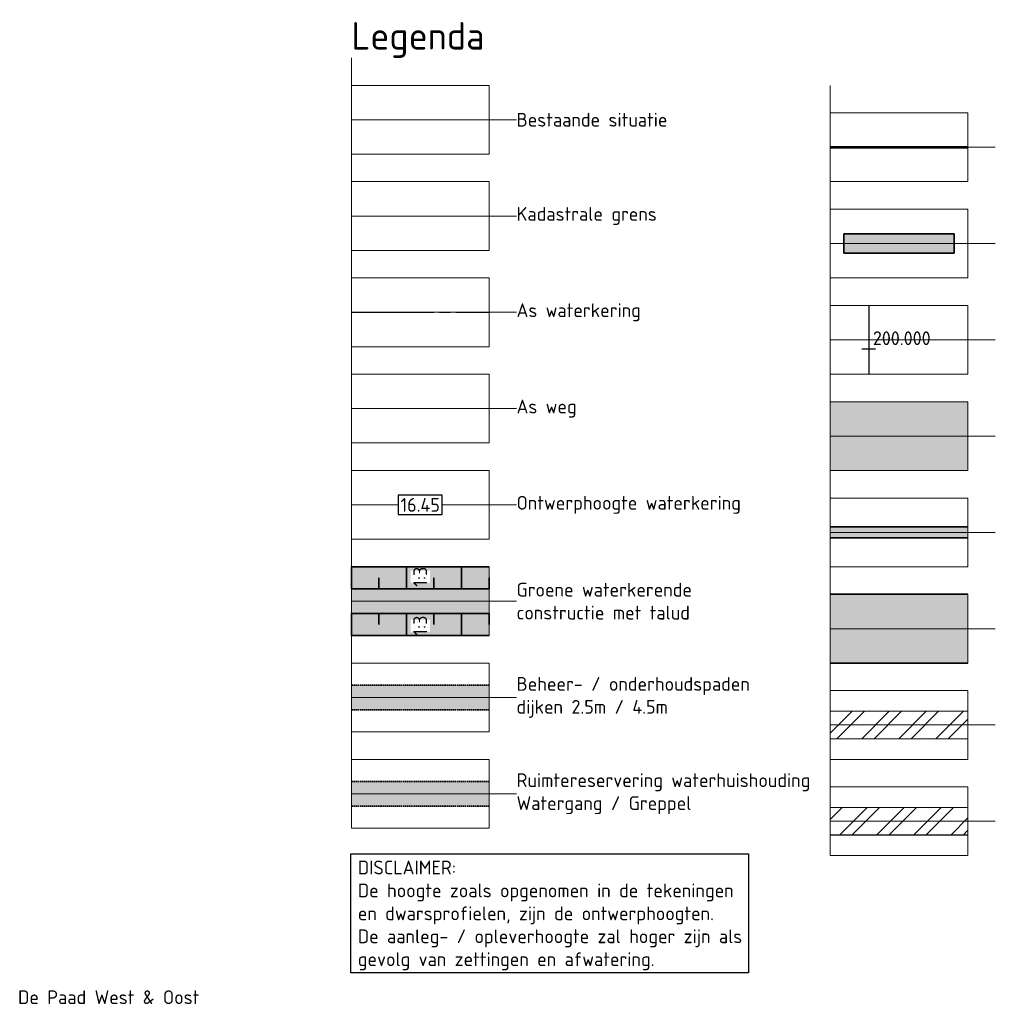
# Model space of a CAD drawing. Header units: metres. Extents: x 219828 to 221638, y 399519 to 401388.
# Tile 9 of 17: x 221001 to 221178, y 399935 to 400114. Entities that reach past the tile are written whole.
import ezdxf
from ezdxf.lldxf.tags import DXFTag

# ---------------------------------------------------------------- set-up
doc = ezdxf.new("R2010")
doc.units = ezdxf.units.M
for name, pattern in [('AM-AS', [16, 10, -2, 2, -2]), ('aslijn', [19, 15, -1, 2, -1]), ('DASHED2', [0.375, 0.25, -0.125])]:
    doc.linetypes.add(name, pattern=pattern)
doc.layers.get('0').update_dxf_attribs({"lineweight": 25})
doc.layers.get('Defpoints').update_dxf_attribs({"lineweight": 25})
for name, color, linetype, lineweight in [('B-WE-GW-MAAIVELD-G', 254, 'Continuous', 18), ('B-WE-KG-GRENS_PERCEEL-G', 150, 'KG-PERCEEL', 18), ('N-WA-AM-AS_WEG-G', 10, 'AM-AS', 18), ('N-WA-GR-BOS-V', 45, 'Continuous', 18), ('N-WA-GR-GRAS-V', 61, 'Continuous', 18), ('N-WA-GR-STRUWEEL-V', 95, 'Continuous', 18), ('N-WA-GW-DIJK_KRUIN_BINNEN-G', 90, 'Continuous', 35), ('N-WA-GW-DIJK_TEEN_BUITEN-G', 90, 'Continuous', 35), ('N-WA-IE-TERREINAFSCHEIDING_RASTERHEKWERK-G', 20, 'IE-TERREINAFSCHEIDING-KUNSTMATIG-OPEN', 35), ('N-WA-KG-ONDERHOUDGRENS_WATERSCHAP-G', 170, 'DASHED2', 35), ('N-WA-VH-VERHARDING_ASFALT-V', 252, 'Continuous', 18), ('N-WA-VH-VERHARDING_GRASBETONSTEEN-V', 75, 'Continuous', 18), ('N-WE-AM-KILOMETRERING-T25', 7, 'Continuous', 25), ('N-WE-WH-DUIKER-GD', 150, 'Continuous', 50), ('T-WA-KG-GRENS_WATERSCHAP_TRANSPORTSTROOK-G', 190, 'Continuous', 25), ('T-WA-KG-GRENS_WATERSCHAP_TRANSPORTSTROOK-V', 190, 'Continuous', 25), ('T-WA-KG-GRENS_WATERSCHAP_WERKSTROOK-G', 22, 'Continuous', 25), ('T-WA-KG-GRENS_WATERSCHAP_WERKSTROOK-V', 22, 'Continuous', 25), ('X-XX-AL-LEGENDA-T25', 7, 'Continuous', 25), ('X-XX-AL-LEGENDA-T50', 130, 'Continuous', 50)]:
    doc.layers.add(name, color=color, linetype=linetype, lineweight=lineweight)
for name, color, linetype in [('C3D-ALIGNMENT', 7, 'Continuous'), ('C3D-ALIGNMENT_LABELING', 7, 'Continuous'), ('C3D-CORRIDOR', 7, 'Continuous')]:
    doc.layers.add(name, color=color, linetype=linetype)
doc.layers.add('N-WA-GW-WATERBODEM-V', color=7, linetype='Continuous', lineweight=35, true_color=0x00cc99)
doc.layers.add('X-XX-AL-LEGENDA-G', color=7, linetype='Continuous', lineweight=18, plot=False)
doc.styles.add('NLCS-ISO', font='NLCS-ISO.ttf')
doc.styles.add('NLCS-ISO-M1000-T25', font='NLCS-ISO.ttf', dxfattribs={"height": 2.5})
doc.styles.add('NLCS-ISO-M1000-T50', font='NLCS-ISO.ttf', dxfattribs={"height": 5})
doc.styles.get("Standard").update_dxf_attribs({"font": 'NLCS-ISO.ttf'})
doc.linetypes.add('IE-TERREINAFSCHEIDING-KUNSTMATIG-OPEN', pattern='A,7,-1.5,[67,NLCS.shx,S=0.75,R=0,X=0,Y=0],-1.5', length=10)
tags = doc.linetypes.add('KG-PERCEEL', pattern='A,5.5,-2,["P",Standard,S=1.8,R=0,X=-0.5,Y=-0.9],-2,5.5,-2,[5,NLCS.shx,S=0.75,R=0,X=0,Y=0],-2', length=19).pattern_tags.tags
tags[6] = DXFTag(74, 10)
pattern_1 = [(45, (204654.2076, 395236.8415), (-3.367596, 3.367596), []), (45, (204656.4527, 395236.8415), (-3.367596, 3.367596), [])]

# ---------------------------------------------------------------- blocks, each defined once
blk = doc.blocks.new('Legenda_hulp')
at = {"flags": 128}
for points in [[(0, 0), (0, -1), (0, -3.5), (5, -3.5), (5, -1), (0, -1)], [(0, -2.25), (5, -2.25)], [(5, -2.25), (6, -2.25)]]:
    blk.add_lwpolyline(points, dxfattribs=at)

msp = doc.modelspace()

# ---------------------------------------------------------------- hatches: boundary and pattern name
at = {"layer": 'N-WA-GR-BOS-V', "linetype": 'Continuous', "lineweight": 18}
h = msp.add_hatch(color=45, dxfattribs=at)
h.paths.add_polyline_path([(221172.9, 400009.6), (221147.9, 400009.6), (221147.9, 400003.35), (221172.9, 400003.35)])
h.paths.add_polyline_path([(221172.9, 400003.35), (221147.9, 400003.35), (221147.9, 399997.1), (221172.9, 399997.1)])
at = {"layer": 'N-WA-GR-GRAS-V', "linetype": 'Continuous', "lineweight": 18}
msp.add_hatch(color=61, dxfattribs=at).paths.add_polyline_path([(221060.93, 400014.6), (221085.93, 400014.6), (221085.93, 400002.1), (221060.93, 400002.1)])
at = {"layer": 'N-WA-GR-STRUWEEL-V', "linetype": 'Continuous', "lineweight": 18}
h = msp.add_hatch(color=95, dxfattribs=at)
h.paths.add_polyline_path([(221172.9, 400021.85), (221147.9, 400021.85), (221147.9, 400020.85), (221172.9, 400020.85)])
h.paths.add_polyline_path([(221172.9, 400020.85), (221147.9, 400020.85), (221147.9, 400019.85), (221172.9, 400019.85)])
at = {"layer": 'N-WA-GW-WATERBODEM-V', "linetype": 'Continuous', "lineweight": 35, "true_color": 0x00cc99}
h = msp.add_hatch(color=122, dxfattribs=at)
h.paths.add_polyline_path([(221085.93, 399975.6), (221060.93, 399975.6), (221060.93, 399973.35), (221085.93, 399973.35)])
h.paths.add_polyline_path([(221085.93, 399973.35), (221060.93, 399973.35), (221060.93, 399971.1), (221085.93, 399971.1)])
at = {"layer": 'N-WA-IE-TERREINAFSCHEIDING_RASTERHEKWERK-G', "transparency": 33554559}
h = msp.add_hatch(color=256, dxfattribs=at)
h.dxf.hatch_style = 1
h.paths.add_polyline_path([(221150.4, 400075.1), (221170.4, 400075.1), (221170.4, 400071.6), (221150.4, 400071.6)])
at = {"layer": 'N-WA-VH-VERHARDING_ASFALT-V', "linetype": 'Continuous', "lineweight": 18}
msp.add_hatch(color=252, dxfattribs=at).paths.add_polyline_path([(221147.9, 400044.6), (221172.9, 400044.6), (221172.9, 400032.1), (221147.9, 400032.1)])
at = {"layer": 'N-WA-VH-VERHARDING_GRASBETONSTEEN-V', "linetype": 'Continuous', "lineweight": 18}
h = msp.add_hatch(color=75, dxfattribs=at)
h.paths.add_polyline_path([(221085.93, 399990.85), (221085.93, 399993.1), (221060.93, 399993.1), (221060.93, 399990.85)])
h.paths.add_polyline_path([(221085.93, 399988.6), (221085.93, 399990.85), (221060.93, 399990.85), (221060.93, 399988.6)])
at = {"layer": 'T-WA-KG-GRENS_WATERSCHAP_TRANSPORTSTROOK-V'}
h = msp.add_hatch(dxfattribs=at)
h.set_pattern_fill('ANSI32', color=256, scale=0.5)
h.set_pattern_definition(pattern_1)
h.paths.add_polyline_path([(221172.9, 399970.85), (221147.9, 399970.85), (221147.9, 399968.35), (221172.9, 399968.35)])
h.paths.add_polyline_path([(221172.9, 399968.35), (221147.9, 399968.35), (221147.9, 399965.85), (221172.9, 399965.85)])
at = {"layer": 'T-WA-KG-GRENS_WATERSCHAP_WERKSTROOK-V'}
h = msp.add_hatch(dxfattribs=at)
h.set_pattern_fill('ANSI32', color=256, scale=0.5)
h.set_pattern_definition(pattern_1)
h.paths.add_polyline_path([(221172.9, 399988.35), (221147.9, 399988.35), (221147.9, 399985.85), (221172.9, 399985.85)])
h.paths.add_polyline_path([(221172.9, 399985.85), (221147.9, 399985.85), (221147.9, 399983.35), (221172.9, 399983.35)])

# ---------------------------------------------------------------- linework, layer by layer
at = {"layer": 'B-WE-GW-MAAIVELD-G', "color": 251, "flags": 128}
msp.add_lwpolyline([(221060.93, 400095.85), (221085.93, 400095.85)], dxfattribs=at)
at = {"layer": 'B-WE-KG-GRENS_PERCEEL-G', "flags": 128}
msp.add_lwpolyline([(221060.93, 400078.35), (221085.93, 400078.35)], dxfattribs=at)
at = {"layer": 'C3D-ALIGNMENT', "color": 7, "linetype": 'aslijn', "lineweight": -3}
for points in [[(221060.93, 400060.85), (221085.93, 400060.85)], [(221154.91, 400062.1), (221154.91, 400049.6)]]:
    msp.add_lwpolyline(points, dxfattribs=at)
at = {"layer": 'C3D-ALIGNMENT_LABELING', "color": 7, "linetype": 'Continuous', "lineweight": -3}
msp.add_line((221156.16, 400054.14), (221153.66, 400054.14), dxfattribs=at)
at = {"layer": 'C3D-CORRIDOR', "color": 7, "linetype": 'Continuous', "lineweight": 35}
for p, q in [((221060.93, 400010.6), (221060.93, 400014.6)), ((221070.93, 400010.6), (221070.93, 400014.6)), ((221080.93, 400010.6), (221080.93, 400014.6)), ((221065.93, 400010.6), (221065.93, 400012.6)), ((221075.93, 400010.6), (221075.93, 400012.6)), ((221085.93, 400010.6), (221085.93, 400012.6)), ((221060.93, 400006.1), (221060.93, 400002.1)), ((221065.93, 400006.1), (221065.93, 400004.1)), ((221070.93, 400006.1), (221070.93, 400002.1)), ((221075.93, 400006.1), (221075.93, 400004.1)), ((221080.93, 400006.1), (221080.93, 400002.1)), ((221085.93, 400006.1), (221085.93, 400004.1))]:
    msp.add_line(p, q, dxfattribs=at)
at = {"layer": 'N-WA-AM-AS_WEG-G', "color": 10, "linetype": 'aslijn', "lineweight": 18}
msp.add_lwpolyline([(221060.93, 400043.35), (221085.93, 400043.35)], dxfattribs=at)
at = {"layer": 'N-WA-GW-DIJK_KRUIN_BINNEN-G', "color": 90, "linetype": 'Continuous', "lineweight": 35, "flags": 128}
for points in [[(221147.9, 400021.85), (221172.9, 400021.85)], [(221147.9, 400019.85), (221172.9, 400019.85)]]:
    msp.add_lwpolyline(points, dxfattribs=at)
at = {"layer": 'N-WA-GW-DIJK_TEEN_BUITEN-G', "color": 90, "linetype": 'Continuous', "lineweight": 35, "flags": 128}
for points in [[(221147.9, 400009.6), (221172.9, 400009.6)], [(221172.9, 399997.1), (221147.9, 399997.1)]]:
    msp.add_lwpolyline(points, dxfattribs=at)
at = {"layer": 'N-WA-IE-TERREINAFSCHEIDING_RASTERHEKWERK-G', "flags": 128}
msp.add_lwpolyline([(221150.4, 400075.1), (221170.4, 400075.1), (221170.4, 400071.6), (221150.4, 400071.6)], close=True, dxfattribs=at)
at = {"layer": 'N-WA-KG-ONDERHOUDGRENS_WATERSCHAP-G', "color": 170, "linetype": 'DASHED2', "lineweight": 35, "flags": 128}
for points in [[(221060.93, 399993.1), (221085.93, 399993.1)], [(221060.93, 399988.6), (221085.93, 399988.6)], [(221060.93, 399975.6), (221085.93, 399975.6)], [(221060.93, 399971.1), (221085.93, 399971.1)]]:
    msp.add_lwpolyline(points, dxfattribs=at)
at = {"layer": 'N-WA-VH-VERHARDING_ASFALT-V', "color": 252, "linetype": 'Continuous', "lineweight": 18}
msp.add_lwpolyline([(221147.9, 400044.6), (221172.9, 400044.6), (221172.9, 400032.1), (221147.9, 400032.1)], close=True, dxfattribs=at)
at = {"layer": 'N-WE-WH-DUIKER-GD', "const_width": 0.5, "flags": 128}
msp.add_lwpolyline([(221172.9, 400090.85), (221147.9, 400090.85)], dxfattribs=at)
at = {"layer": 'N-WE-WH-DUIKER-GD', "color": 90, "linetype": 'Continuous', "lineweight": 35, "flags": 128}
for points in [[(221060.93, 400010.6), (221085.93, 400010.6)], [(221060.93, 400006.1), (221085.93, 400006.1)]]:
    msp.add_lwpolyline(points, dxfattribs=at)
at = {"layer": 'T-WA-KG-GRENS_WATERSCHAP_TRANSPORTSTROOK-G', "const_width": 0.2}
for points in [[(221147.9, 399970.85), (221172.9, 399970.85)], [(221147.9, 399965.85), (221172.9, 399965.85)]]:
    msp.add_lwpolyline(points, dxfattribs=at)
at = {"layer": 'T-WA-KG-GRENS_WATERSCHAP_WERKSTROOK-G', "const_width": 0.2}
for points in [[(221147.9, 399988.35), (221172.9, 399988.35)], [(221147.9, 399983.35), (221172.9, 399983.35)]]:
    msp.add_lwpolyline(points, dxfattribs=at)

# ---------------------------------------------------------------- block references
at = {"layer": 'X-XX-AL-LEGENDA-G', "xscale": 5, "yscale": 5, "zscale": 5}
for p in [(221060.93, 400107.1), (221147.9, 400102.1), (221060.93, 400089.6), (221147.9, 400084.6), (221060.93, 400072.1), (221147.9, 400067.1), (221060.93, 400054.6), (221147.9, 400049.6), (221060.93, 400037.1), (221147.9, 400032.1), (221060.93, 400019.6), (221147.9, 400014.6), (221060.93, 400002.1), (221147.9, 399997.1), (221060.93, 399984.6), (221147.9, 399979.6)]:
    msp.add_blockref('Legenda_hulp', p, dxfattribs=at)

# ---------------------------------------------------------------- texts
at = {"layer": 'C3D-ALIGNMENT_LABELING', "color": 7, "linetype": 'Continuous', "lineweight": -3, "insert": (221155.66, 400054.89), "char_height": 2.5, "attachment_point": 7, "style": 'NLCS-ISO'}
msp.add_mtext('200.000', dxfattribs=at)
at = {"layer": 'Defpoints', "insert": (221033.3, 399936.37), "char_height": 2.5, "attachment_point": 6, "style": 'NLCS-ISO-M1000-T25'}
msp.add_mtext_dynamic_manual_height_columns('{\\C244;\\c1973145;De Paad West & Oost}', width=59.9283, gutter_width=12.5, heights=[6.68], dxfattribs=at)
at = {"layer": 'X-XX-AL-LEGENDA-T25', "char_height": 2.5, "attachment_point": 4, "style": 'NLCS-ISO-M1000-T25'}
for s, width, heights, insert in [('Bestaande situatie', 40.2614, [0], (221090.93, 400095.85)), ('Kadastrale grens', 40.2614, [0], (221090.93, 400078.35)), ('As waterkering', 40.2614, [0], (221090.93, 400060.85)), ('As weg', 40.2614, [0], (221090.93, 400043.35)), ('Ontwerphoogte waterkering', 46.6289, [7.73], (221090.93, 400025.85)), ('Groene waterkerende constructie met talud', 40.2614, [0], (221090.93, 400008.35)), ('Beheer- / onderhoudspaden^Jdijken 2.5m / 4.5m', 53.564, [18.24], (221090.93, 399990.85)), ('Ruimtereservering waterhuishouding^JWatergang / Greppel', 57.205, [0], (221090.93, 399973.35))]:
    msp.add_mtext_dynamic_manual_height_columns(s, width=width, gutter_width=12.5, heights=heights, dxfattribs=dict(at, insert=insert))
at = {"layer": 'X-XX-AL-LEGENDA-T25', "insert": (221062.1, 399951.23), "char_height": 2.5, "attachment_point": 4, "style": 'NLCS-ISO-M1000-T25', "bg_fill": 16, "box_fill_scale": 1.5, "bg_fill_color": 256, "bg_fill_transparency": 0}
msp.add_mtext_dynamic_manual_height_columns('DISCLAIMER:^JDe hoogte zoals opgenomen in de tekeningen en dwarsprofielen, zijn de ontwerphoogten. De aanleg- / opleverhoogte zal hoger zijn als gevolg van zettingen en afwatering.', width=69.7199, gutter_width=12.5, heights=[23.23], dxfattribs=at)
at = {"layer": 'X-XX-AL-LEGENDA-T50', "color": 0, "insert": (221060.93, 400113.6), "char_height": 5, "attachment_point": 1, "style": 'NLCS-ISO-M1000-T50'}
msp.add_mtext_dynamic_manual_height_columns('Legenda', width=41.1471, gutter_width=25, heights=[0], dxfattribs=at)

# ---------------------------------------------------------------- next in the draw order: texts
at = {"layer": 'N-WE-AM-KILOMETRERING-T25', "color": 7, "linetype": 'Continuous', "lineweight": 25, "insert": (221073.43, 400025.85), "char_height": 2.5, "width": 7.07, "attachment_point": 5, "style": 'NLCS-ISO', "bg_fill": 3, "box_fill_scale": 1.2, "bg_fill_color": 256, "bg_fill_true_color": 13158600, "bg_fill_transparency": 0}
msp.add_mtext('16.45', dxfattribs=at)
at = {"layer": 'N-WE-AM-KILOMETRERING-T25', "color": 7, "linetype": 'Continuous', "lineweight": 25, "char_height": 2.5, "width": 1.1477, "attachment_point": 5, "rotation": 90, "style": 'NLCS-ISO', "bg_fill": 3, "box_fill_scale": 1.2, "bg_fill_color": 256, "bg_fill_true_color": 13158600, "bg_fill_transparency": 0}
for insert in [(221073.43, 400012.79), (221073.43, 400003.91)]:
    msp.add_mtext('1:3', dxfattribs=dict(at, insert=insert))

# ---------------------------------------------------------------- next in the draw order: linework, layer by layer
at = {"layer": 'N-WE-AM-KILOMETRERING-T25', "color": 255, "linetype": 'Continuous', "lineweight": 25}
for p, q in [((221069.43, 400027.6), (221069.43, 400024.1)), ((221077.43, 400027.6), (221069.43, 400027.6)), ((221077.43, 400024.1), (221077.43, 400027.6)), ((221069.43, 400024.1), (221077.43, 400024.1))]:
    msp.add_line(p, q, dxfattribs=at)
at = {"layer": 'N-WE-WH-DUIKER-GD', "color": 90, "linetype": 'Continuous', "lineweight": 35, "flags": 128}
for points in [[(221060.93, 400014.6), (221085.93, 400014.6)], [(221060.93, 400002.1), (221085.93, 400002.1)]]:
    msp.add_lwpolyline(points, dxfattribs=at)

doc.saveas('drawing.dxf')
